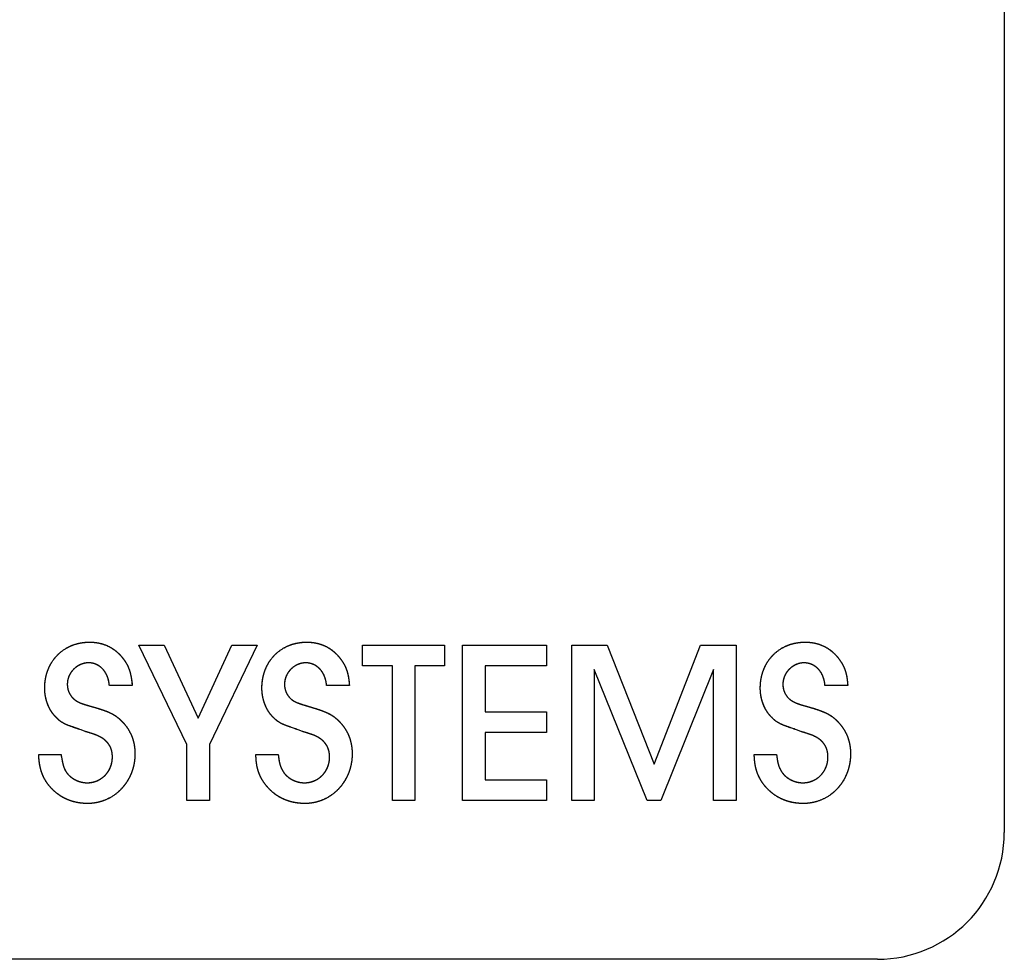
# Model space of a CAD drawing. Extents: x -55 to 3310, y -427 to 1727.
# Tile 5 of 10: x 1008 to 1032, y 525 to 547. Entities that reach past the tile are written whole.
import ezdxf

# ---------------------------------------------------------------- set-up
doc = ezdxf.new("R2010")
doc.units = 0
doc.linetypes.add('Durchgehend', pattern=[0])
doc.layers.add('KF_PASSIO_SUB_15_FRONT', color=7, linetype='Durchgehend')

# ---------------------------------------------------------------- blocks, each defined once
blk = doc.blocks.new('KF_PASSIO_SUB_15_FRONT')
at = {"layer": 'KF_PASSIO_SUB_15_FRONT'}
for p, q in [((-198.75, -354.632), (-198.75, -393.632)), ((-218.109, -391.55), (-219.248, -389.197)), ((-219.248, -389.197), (-218.648, -389.197)), ((-219.248, -389.197), (-218.648, -389.197)), ((-218.109, -391.55), (-219.248, -389.197)), ((-218.648, -389.197), (-217.839, -390.922)), ((-218.648, -389.197), (-217.839, -390.922)), ((-217.839, -390.922), (-217.04, -389.197)), ((-217.839, -390.922), (-217.04, -389.197)), ((-216.439, -389.197), (-217.574, -391.55)), ((-216.439, -389.197), (-217.574, -391.55)), ((-217.04, -389.197), (-216.439, -389.197)), ((-217.04, -389.197), (-216.439, -389.197)), ((-213.951, -389.688), (-213.951, -389.197)), ((-213.951, -389.197), (-212.006, -389.197)), ((-213.951, -389.197), (-212.006, -389.197)), ((-213.951, -389.688), (-213.951, -389.197)), ((-212.006, -389.197), (-212.006, -389.688)), ((-212.006, -389.197), (-212.006, -389.688)), ((-211.577, -392.873), (-211.577, -389.197)), ((-211.577, -389.197), (-209.594, -389.197)), ((-211.577, -389.197), (-209.594, -389.197)), ((-211.577, -392.873), (-211.577, -389.197)), ((-209.594, -389.197), (-209.594, -389.688)), ((-209.594, -389.197), (-209.594, -389.688)), ((-208.994, -392.873), (-208.994, -389.197)), ((-208.994, -389.197), (-208.152, -389.197)), ((-208.994, -389.197), (-208.152, -389.197)), ((-208.994, -392.873), (-208.994, -389.197)), ((-208.152, -389.197), (-207.044, -392.013)), ((-208.152, -389.197), (-207.044, -392.013)), ((-207.044, -392.013), (-205.943, -389.197)), ((-207.044, -392.013), (-205.943, -389.197)), ((-205.943, -389.197), (-205.1, -389.197)), ((-205.943, -389.197), (-205.1, -389.197)), ((-205.1, -389.197), (-205.1, -392.873)), ((-205.1, -389.197), (-205.1, -392.873)), ((-213.241, -389.688), (-213.951, -389.688)), ((-213.241, -389.688), (-213.951, -389.688)), ((-213.241, -392.873), (-213.241, -389.688)), ((-213.241, -392.873), (-213.241, -389.688)), ((-212.006, -389.688), (-212.706, -389.688)), ((-212.706, -389.688), (-212.706, -392.873)), ((-212.706, -389.688), (-212.706, -392.873)), ((-212.006, -389.688), (-212.706, -389.688)), ((-209.594, -389.688), (-211.042, -389.688)), ((-211.042, -389.688), (-211.042, -390.774)), ((-211.042, -389.688), (-211.042, -390.774)), ((-209.594, -389.688), (-211.042, -389.688)), ((-207.21, -392.873), (-208.46, -389.77)), ((-208.46, -389.77), (-208.46, -392.873)), ((-208.46, -389.77), (-208.46, -392.873)), ((-207.21, -392.873), (-208.46, -389.77)), ((-205.635, -389.77), (-206.885, -392.873)), ((-205.635, -389.77), (-206.885, -392.873)), ((-205.635, -392.873), (-205.635, -389.77)), ((-205.635, -392.873), (-205.635, -389.77)), ((-219.403, -390.151), (-219.943, -390.151)), ((-219.403, -390.151), (-219.943, -390.151)), ((-214.259, -390.151), (-214.799, -390.151)), ((-214.259, -390.151), (-214.799, -390.151)), ((-202.457, -390.151), (-202.996, -390.151)), ((-202.457, -390.151), (-202.996, -390.151)), ((-211.042, -390.774), (-209.594, -390.774)), ((-211.042, -390.774), (-209.594, -390.774)), ((-209.594, -390.774), (-209.594, -391.264)), ((-209.594, -390.774), (-209.594, -391.264)), ((-220.515, -391.242), (-220.614, -391.203)), ((-220.515, -391.242), (-220.614, -391.203)), ((-215.372, -391.242), (-215.471, -391.203)), ((-215.372, -391.242), (-215.471, -391.203)), ((-203.57, -391.242), (-203.669, -391.203)), ((-203.57, -391.242), (-203.669, -391.203)), ((-209.594, -391.264), (-211.042, -391.264)), ((-211.042, -391.264), (-211.042, -392.383)), ((-211.042, -391.264), (-211.042, -392.383)), ((-209.594, -391.264), (-211.042, -391.264)), ((-218.109, -392.873), (-218.109, -391.55)), ((-218.109, -392.873), (-218.109, -391.55)), ((-217.574, -391.55), (-217.574, -392.873)), ((-217.574, -391.55), (-217.574, -392.873)), ((-221.617, -391.788), (-221.088, -391.788)), ((-221.617, -391.788), (-221.088, -391.788)), ((-216.473, -391.788), (-215.944, -391.788)), ((-216.473, -391.788), (-215.944, -391.788)), ((-204.671, -391.788), (-204.143, -391.788)), ((-204.671, -391.788), (-204.143, -391.788)), ((-211.042, -392.383), (-209.594, -392.383)), ((-211.042, -392.383), (-209.594, -392.383)), ((-209.594, -392.383), (-209.594, -392.873)), ((-209.594, -392.383), (-209.594, -392.873)), ((-217.574, -392.873), (-218.109, -392.873)), ((-217.574, -392.873), (-218.109, -392.873)), ((-212.706, -392.873), (-213.241, -392.873)), ((-212.706, -392.873), (-213.241, -392.873)), ((-209.594, -392.873), (-211.577, -392.873)), ((-209.594, -392.873), (-211.577, -392.873)), ((-208.46, -392.873), (-208.994, -392.873)), ((-208.46, -392.873), (-208.994, -392.873)), ((-206.885, -392.873), (-207.21, -392.873)), ((-206.885, -392.873), (-207.21, -392.873)), ((-205.1, -392.873), (-205.635, -392.873)), ((-205.1, -392.873), (-205.635, -392.873)), ((-201.75, -396.632), (-240.75, -396.632))]:
    blk.add_line(p, q, dxfattribs=at)
blk.add_arc((-201.75, -393.632), 3, 270, 0, dxfattribs=at)
for points, knots in [([(-221.474, -390.212), (-221.474, -390.067), (-221.444, -389.874), (-221.356, -389.648), (-221.178, -389.426), (-220.961, -389.246), (-220.74, -389.155), (-220.551, -389.126), (-220.41, -389.126)], [0, 0, 0, 0, 0, 0.317891, 0.441026, 0.563126, 0.685632, 1, 1, 1, 1, 1]), ([(-221.474, -390.212), (-221.474, -390.07), (-221.446, -389.879), (-221.358, -389.651), (-221.179, -389.427), (-220.959, -389.244), (-220.737, -389.154), (-220.549, -389.126), (-220.41, -389.126)], [0, 0, 0, 0, 0, 0.316636, 0.440328, 0.563221, 0.686368, 1, 1, 1, 1, 1]), ([(-220.41, -389.126), (-220.326, -389.126), (-220.212, -389.137), (-220.073, -389.171), (-219.918, -389.245), (-219.773, -389.34), (-219.669, -389.443), (-219.597, -389.537), (-219.551, -389.611)], [0, 0, 0, 0, 0, 0.313244, 0.435978, 0.558461, 0.681959, 1, 1, 1, 1, 1]), ([(-220.41, -389.126), (-220.327, -389.126), (-220.213, -389.137), (-220.073, -389.171), (-219.917, -389.246), (-219.771, -389.341), (-219.667, -389.444), (-219.597, -389.538), (-219.551, -389.611)], [0, 0, 0, 0, 0, 0.313229, 0.436413, 0.559377, 0.683151, 1, 1, 1, 1, 1]), ([(-216.33, -390.212), (-216.33, -390.067), (-216.301, -389.874), (-216.212, -389.648), (-216.034, -389.425), (-215.817, -389.245), (-215.597, -389.155), (-215.408, -389.126), (-215.267, -389.126)], [0, 0, 0, 0, 0, 0.318009, 0.441145, 0.563225, 0.685699, 1, 1, 1, 1, 1]), ([(-216.33, -390.212), (-216.33, -390.07), (-216.302, -389.878), (-216.214, -389.651), (-216.035, -389.426), (-215.816, -389.244), (-215.594, -389.154), (-215.406, -389.126), (-215.267, -389.126)], [0, 0, 0, 0, 0, 0.31674, 0.440431, 0.563303, 0.686421, 1, 1, 1, 1, 1]), ([(-215.267, -389.126), (-215.183, -389.126), (-215.069, -389.137), (-214.93, -389.171), (-214.774, -389.245), (-214.629, -389.34), (-214.525, -389.443), (-214.454, -389.537), (-214.408, -389.611)], [0, 0, 0, 0, 0, 0.313547, 0.436348, 0.558845, 0.682301, 1, 1, 1, 1, 1]), ([(-215.267, -389.126), (-215.184, -389.126), (-215.069, -389.137), (-214.929, -389.171), (-214.773, -389.246), (-214.627, -389.341), (-214.524, -389.445), (-214.453, -389.538), (-214.408, -389.611)], [0, 0, 0, 0, 0, 0.313503, 0.436749, 0.559728, 0.683464, 1, 1, 1, 1, 1]), ([(-204.528, -390.212), (-204.528, -390.067), (-204.499, -389.874), (-204.41, -389.648), (-204.232, -389.425), (-204.015, -389.245), (-203.795, -389.155), (-203.606, -389.126), (-203.465, -389.126)], [0, 0, 0, 0, 0, 0.317976, 0.441103, 0.563179, 0.685656, 1, 1, 1, 1, 1]), ([(-204.528, -390.212), (-204.528, -390.07), (-204.5, -389.878), (-204.412, -389.651), (-204.233, -389.426), (-204.014, -389.244), (-203.792, -389.154), (-203.604, -389.126), (-203.465, -389.126)], [0, 0, 0, 0, 0, 0.316716, 0.440399, 0.563268, 0.686387, 1, 1, 1, 1, 1]), ([(-203.465, -389.126), (-203.381, -389.126), (-203.266, -389.137), (-203.127, -389.172), (-202.972, -389.245), (-202.827, -389.34), (-202.723, -389.443), (-202.652, -389.537), (-202.606, -389.611)], [0, 0, 0, 0, 0, 0.313681, 0.436495, 0.558986, 0.682416, 1, 1, 1, 1, 1]), ([(-203.465, -389.126), (-203.381, -389.126), (-203.267, -389.137), (-203.127, -389.171), (-202.971, -389.246), (-202.825, -389.342), (-202.721, -389.445), (-202.651, -389.538), (-202.606, -389.611)], [0, 0, 0, 0, 0, 0.313581, 0.436833, 0.559805, 0.683524, 1, 1, 1, 1, 1]), ([(-220.438, -389.616), (-220.5, -389.617), (-220.585, -389.632), (-220.688, -389.678), (-220.792, -389.765), (-220.878, -389.87), (-220.924, -389.974), (-220.939, -390.06), (-220.939, -390.123)], [0, 0, 0, 0, 0, 0.311708, 0.436261, 0.56097, 0.685908, 1, 1, 1, 1, 1]), ([(-220.438, -389.616), (-220.499, -389.617), (-220.584, -389.632), (-220.687, -389.677), (-220.792, -389.765), (-220.879, -389.871), (-220.924, -389.975), (-220.939, -390.061), (-220.939, -390.123)], [0, 0, 0, 0, 0, 0.31139, 0.436347, 0.561528, 0.686782, 1, 1, 1, 1, 1]), ([(-219.943, -390.151), (-219.949, -390.075), (-219.97, -389.976), (-220.018, -389.862), (-220.105, -389.753), (-220.203, -389.669), (-220.299, -389.627), (-220.379, -389.615), (-220.438, -389.616)], [0, 0, 0, 0, 0, 0.333192, 0.459125, 0.58142, 0.701401, 1, 1, 1, 1, 1]), ([(-219.943, -390.151), (-219.948, -390.079), (-219.968, -389.982), (-220.015, -389.868), (-220.101, -389.757), (-220.2, -389.671), (-220.297, -389.628), (-220.379, -389.615), (-220.438, -389.616)], [0, 0, 0, 0, 0, 0.328967, 0.455049, 0.5782, 0.699323, 1, 1, 1, 1, 1]), ([(-219.551, -389.611), (-219.53, -389.647), (-219.504, -389.696), (-219.477, -389.761), (-219.451, -389.845), (-219.429, -389.938), (-219.416, -390.022), (-219.408, -390.095), (-219.403, -390.151)], [0, 0, 0, 0, 0, 0.297881, 0.416471, 0.537191, 0.662164, 1, 1, 1, 1, 1]), ([(-219.551, -389.611), (-219.53, -389.648), (-219.504, -389.694), (-219.458, -389.809), (-219.437, -389.892), (-219.4, -390.097), (-219.403, -390.151)], [0, 0, 0, 0, 0, 0.351562, 0.508257, 1, 1, 1, 1, 1]), ([(-215.295, -389.616), (-215.357, -389.617), (-215.442, -389.632), (-215.544, -389.678), (-215.648, -389.765), (-215.734, -389.87), (-215.78, -389.974), (-215.795, -390.06), (-215.796, -390.123)], [0, 0, 0, 0, 0, 0.311428, 0.435984, 0.560744, 0.685755, 1, 1, 1, 1, 1]), ([(-215.295, -389.616), (-215.356, -389.617), (-215.441, -389.632), (-215.544, -389.677), (-215.648, -389.765), (-215.735, -389.871), (-215.78, -389.975), (-215.795, -390.061), (-215.796, -390.123)], [0, 0, 0, 0, 0, 0.31116, 0.436121, 0.561347, 0.686662, 1, 1, 1, 1, 1]), ([(-214.799, -390.151), (-214.805, -390.076), (-214.826, -389.977), (-214.873, -389.865), (-214.959, -389.756), (-215.057, -389.672), (-215.153, -389.63), (-215.235, -389.616), (-215.295, -389.616)], [0, 0, 0, 0, 0, 0.331443, 0.456725, 0.578647, 0.698738, 1, 1, 1, 1, 1]), ([(-214.799, -390.151), (-214.805, -390.079), (-214.824, -389.982), (-214.87, -389.87), (-214.955, -389.76), (-215.054, -389.673), (-215.152, -389.63), (-215.235, -389.616), (-215.295, -389.616)], [0, 0, 0, 0, 0, 0.327903, 0.453465, 0.576262, 0.697391, 1, 1, 1, 1, 1]), ([(-214.408, -389.611), (-214.386, -389.647), (-214.36, -389.697), (-214.331, -389.763), (-214.305, -389.847), (-214.282, -389.94), (-214.27, -390.023), (-214.263, -390.095), (-214.259, -390.151)], [0, 0, 0, 0, 0, 0.299623, 0.418583, 0.539371, 0.664081, 1, 1, 1, 1, 1]), ([(-214.408, -389.611), (-214.386, -389.647), (-214.359, -389.697), (-214.331, -389.764), (-214.294, -389.881), (-214.277, -389.969), (-214.269, -390.029), (-214.259, -390.151)], [0, 0, 0, 0, 0, 0.326503, 0.456539, 0.588498, 1, 1, 1, 1, 1]), ([(-203.492, -389.616), (-203.554, -389.617), (-203.639, -389.632), (-203.742, -389.678), (-203.845, -389.765), (-203.932, -389.87), (-203.977, -389.974), (-203.993, -390.06), (-203.993, -390.123)], [0, 0, 0, 0, 0, 0.311526, 0.43609, 0.560842, 0.685831, 1, 1, 1, 1, 1]), ([(-203.492, -389.616), (-203.554, -389.617), (-203.639, -389.632), (-203.741, -389.677), (-203.846, -389.765), (-203.933, -389.871), (-203.978, -389.975), (-203.993, -390.061), (-203.993, -390.123)], [0, 0, 0, 0, 0, 0.311244, 0.436213, 0.561432, 0.686729, 1, 1, 1, 1, 1]), ([(-202.996, -390.151), (-203.002, -390.076), (-203.022, -389.978), (-203.069, -389.866), (-203.154, -389.758), (-203.252, -389.673), (-203.349, -389.631), (-203.431, -389.617), (-203.492, -389.616)], [0, 0, 0, 0, 0, 0.330526, 0.455497, 0.577248, 0.697402, 1, 1, 1, 1, 1]), ([(-202.996, -390.151), (-203.002, -390.079), (-203.021, -389.983), (-203.066, -389.87), (-203.151, -389.761), (-203.25, -389.674), (-203.348, -389.631), (-203.431, -389.617), (-203.492, -389.616)], [0, 0, 0, 0, 0, 0.327361, 0.452647, 0.575249, 0.69637, 1, 1, 1, 1, 1]), ([(-202.606, -389.611), (-202.584, -389.647), (-202.557, -389.697), (-202.529, -389.762), (-202.502, -389.846), (-202.48, -389.939), (-202.468, -390.023), (-202.461, -390.095), (-202.457, -390.151)], [0, 0, 0, 0, 0, 0.299208, 0.41805, 0.538781, 0.663521, 1, 1, 1, 1, 1]), ([(-202.606, -389.611), (-202.584, -389.647), (-202.557, -389.697), (-202.528, -389.763), (-202.491, -389.88), (-202.475, -389.968), (-202.467, -390.028), (-202.457, -390.151)], [0, 0, 0, 0, 0, 0.325999, 0.455901, 0.587803, 1, 1, 1, 1, 1]), ([(-221.226, -390.884), (-221.263, -390.845), (-221.309, -390.785), (-221.361, -390.7), (-221.409, -390.586), (-221.449, -390.464), (-221.467, -390.358), (-221.474, -390.273), (-221.474, -390.212)], [0, 0, 0, 0, 0, 0.304373, 0.42793, 0.552816, 0.679084, 1, 1, 1, 1, 1]), ([(-221.226, -390.884), (-221.263, -390.845), (-221.31, -390.784), (-221.362, -390.698), (-221.41, -390.584), (-221.449, -390.462), (-221.468, -390.356), (-221.474, -390.272), (-221.474, -390.212)], [0, 0, 0, 0, 0, 0.305552, 0.42943, 0.554452, 0.680603, 1, 1, 1, 1, 1]), ([(-220.939, -390.123), (-220.939, -390.16), (-220.935, -390.21), (-220.92, -390.272), (-220.888, -390.343), (-220.849, -390.408), (-220.808, -390.454), (-220.77, -390.485), (-220.741, -390.504)], [0, 0, 0, 0, 0, 0.316413, 0.441361, 0.565599, 0.689501, 1, 1, 1, 1, 1]), ([(-220.939, -390.123), (-220.939, -390.16), (-220.935, -390.21), (-220.92, -390.272), (-220.888, -390.343), (-220.849, -390.408), (-220.808, -390.454), (-220.77, -390.485), (-220.741, -390.504)], [0, 0, 0, 0, 0, 0.316117, 0.441263, 0.565763, 0.689862, 1, 1, 1, 1, 1]), ([(-216.083, -390.884), (-216.119, -390.845), (-216.166, -390.785), (-216.218, -390.7), (-216.266, -390.586), (-216.305, -390.464), (-216.323, -390.358), (-216.33, -390.273), (-216.33, -390.212)], [0, 0, 0, 0, 0, 0.304355, 0.427884, 0.552746, 0.679006, 1, 1, 1, 1, 1]), ([(-216.083, -390.884), (-216.12, -390.845), (-216.167, -390.784), (-216.218, -390.698), (-216.267, -390.584), (-216.305, -390.462), (-216.324, -390.356), (-216.33, -390.272), (-216.33, -390.212)], [0, 0, 0, 0, 0, 0.305464, 0.429305, 0.554305, 0.68046, 1, 1, 1, 1, 1]), ([(-215.796, -390.123), (-215.796, -390.16), (-215.791, -390.21), (-215.776, -390.272), (-215.744, -390.343), (-215.705, -390.407), (-215.664, -390.454), (-215.627, -390.485), (-215.598, -390.504)], [0, 0, 0, 0, 0, 0.316474, 0.441496, 0.565808, 0.68975, 1, 1, 1, 1, 1]), ([(-215.796, -390.123), (-215.796, -390.16), (-215.791, -390.21), (-215.776, -390.272), (-215.745, -390.342), (-215.705, -390.408), (-215.664, -390.454), (-215.627, -390.485), (-215.598, -390.504)], [0, 0, 0, 0, 0, 0.316033, 0.441223, 0.565791, 0.689947, 1, 1, 1, 1, 1]), ([(-204.28, -390.884), (-204.317, -390.845), (-204.364, -390.785), (-204.415, -390.699), (-204.464, -390.586), (-204.503, -390.463), (-204.522, -390.358), (-204.528, -390.273), (-204.528, -390.212)], [0, 0, 0, 0, 0, 0.304696, 0.428271, 0.553119, 0.679314, 1, 1, 1, 1, 1]), ([(-204.28, -390.884), (-204.317, -390.845), (-204.364, -390.784), (-204.416, -390.698), (-204.465, -390.583), (-204.503, -390.461), (-204.522, -390.356), (-204.528, -390.272), (-204.528, -390.212)], [0, 0, 0, 0, 0, 0.30581, 0.429694, 0.554678, 0.680766, 1, 1, 1, 1, 1]), ([(-203.993, -390.123), (-203.993, -390.16), (-203.988, -390.21), (-203.974, -390.272), (-203.942, -390.343), (-203.903, -390.408), (-203.862, -390.454), (-203.824, -390.485), (-203.795, -390.504)], [0, 0, 0, 0, 0, 0.316433, 0.441405, 0.565667, 0.689583, 1, 1, 1, 1, 1]), ([(-203.993, -390.123), (-203.993, -390.16), (-203.989, -390.21), (-203.974, -390.272), (-203.942, -390.343), (-203.903, -390.408), (-203.862, -390.454), (-203.824, -390.485), (-203.795, -390.504)], [0, 0, 0, 0, 0, 0.316088, 0.441249, 0.565771, 0.689889, 1, 1, 1, 1, 1]), ([(-220.334, -390.658), (-220.233, -390.687), (-220.113, -390.723), (-219.987, -390.768), (-219.864, -390.829), (-219.768, -390.887), (-219.701, -390.943), (-219.653, -390.992), (-219.617, -391.032)], [0, 0, 0, 0, 0, 0.367403, 0.492979, 0.609547, 0.721262, 1, 1, 1, 1, 1]), ([(-220.334, -390.658), (-220.132, -390.718), (-220.04, -390.749), (-219.918, -390.797), (-219.776, -390.881), (-219.705, -390.939), (-219.654, -390.991), (-219.617, -391.032)], [0, 0, 0, 0, 0, 0.434893, 0.56417, 0.688682, 1, 1, 1, 1, 1]), ([(-215.19, -390.658), (-215.089, -390.687), (-214.969, -390.724), (-214.843, -390.77), (-214.72, -390.83), (-214.624, -390.888), (-214.557, -390.943), (-214.509, -390.993), (-214.473, -391.032)], [0, 0, 0, 0, 0, 0.367809, 0.493442, 0.60999, 0.72162, 1, 1, 1, 1, 1]), ([(-215.19, -390.658), (-214.988, -390.719), (-214.896, -390.75), (-214.774, -390.799), (-214.632, -390.882), (-214.561, -390.939), (-214.51, -390.991), (-214.473, -391.032)], [0, 0, 0, 0, 0, 0.435483, 0.564769, 0.689194, 1, 1, 1, 1, 1]), ([(-203.388, -390.658), (-203.287, -390.687), (-203.167, -390.724), (-203.041, -390.769), (-202.918, -390.829), (-202.822, -390.888), (-202.755, -390.943), (-202.707, -390.993), (-202.672, -391.032)], [0, 0, 0, 0, 0, 0.367792, 0.493461, 0.610062, 0.721734, 1, 1, 1, 1, 1]), ([(-203.388, -390.658), (-203.186, -390.718), (-203.094, -390.749), (-202.972, -390.798), (-202.83, -390.882), (-202.759, -390.939), (-202.708, -390.991), (-202.672, -391.032)], [0, 0, 0, 0, 0, 0.435469, 0.564796, 0.689264, 1, 1, 1, 1, 1]), ([(-220.614, -391.203), (-220.822, -391.135), (-220.909, -391.102), (-221.035, -391.051), (-221.125, -390.985), (-221.158, -390.954), (-221.226, -390.884)], [0, 0, 0, 0, 0, 0.497453, 0.629736, 1, 1, 1, 1, 1]), ([(-220.614, -391.203), (-220.838, -391.112), (-220.932, -391.123), (-221.157, -390.971), (-221.157, -390.949), (-221.226, -390.884)], [0, 0, 0, 0, 0, 0.58618, 1, 1, 1, 1, 1]), ([(-215.471, -391.203), (-215.678, -391.132), (-215.765, -391.099), (-215.891, -391.049), (-215.981, -390.984), (-216.015, -390.955), (-216.083, -390.884)], [0, 0, 0, 0, 0, 0.497951, 0.629852, 1, 1, 1, 1, 1]), ([(-215.471, -391.203), (-215.697, -391.109), (-215.79, -391.118), (-216.015, -390.971), (-216.015, -390.948), (-216.083, -390.884)], [0, 0, 0, 0, 0, 0.588121, 1, 1, 1, 1, 1]), ([(-203.669, -391.203), (-203.875, -391.134), (-203.961, -391.101), (-204.088, -391.05), (-204.179, -390.984), (-204.213, -390.955), (-204.28, -390.884)], [0, 0, 0, 0, 0, 0.496921, 0.629514, 1, 1, 1, 1, 1]), ([(-203.669, -391.203), (-203.893, -391.111), (-203.986, -391.121), (-204.213, -390.97), (-204.213, -390.948), (-204.28, -390.884)], [0, 0, 0, 0, 0, 0.587496, 1, 1, 1, 1, 1]), ([(-219.617, -391.032), (-219.574, -391.078), (-219.52, -391.146), (-219.461, -391.24), (-219.406, -391.364), (-219.363, -391.496), (-219.343, -391.611), (-219.337, -391.704), (-219.337, -391.771)], [0, 0, 0, 0, 0, 0.309204, 0.432504, 0.556295, 0.681184, 1, 1, 1, 1, 1]), ([(-219.617, -391.032), (-219.574, -391.078), (-219.52, -391.146), (-219.461, -391.24), (-219.406, -391.365), (-219.363, -391.498), (-219.343, -391.612), (-219.337, -391.704), (-219.337, -391.771)], [0, 0, 0, 0, 0, 0.309365, 0.432927, 0.556965, 0.681964, 1, 1, 1, 1, 1]), ([(-214.473, -391.032), (-214.43, -391.078), (-214.376, -391.146), (-214.317, -391.24), (-214.263, -391.364), (-214.22, -391.496), (-214.2, -391.611), (-214.193, -391.703), (-214.193, -391.771)], [0, 0, 0, 0, 0, 0.309141, 0.432428, 0.556218, 0.681116, 1, 1, 1, 1, 1]), ([(-214.473, -391.032), (-214.43, -391.078), (-214.376, -391.146), (-214.317, -391.24), (-214.262, -391.365), (-214.219, -391.497), (-214.2, -391.612), (-214.193, -391.704), (-214.193, -391.771)], [0, 0, 0, 0, 0, 0.3093, 0.432848, 0.556884, 0.681891, 1, 1, 1, 1, 1]), ([(-202.672, -391.032), (-202.629, -391.078), (-202.574, -391.146), (-202.515, -391.24), (-202.46, -391.365), (-202.417, -391.496), (-202.397, -391.611), (-202.391, -391.704), (-202.391, -391.771)], [0, 0, 0, 0, 0, 0.309278, 0.432596, 0.556392, 0.68127, 1, 1, 1, 1, 1]), ([(-202.672, -391.032), (-202.629, -391.078), (-202.574, -391.146), (-202.515, -391.24), (-202.46, -391.365), (-202.417, -391.498), (-202.397, -391.612), (-202.391, -391.704), (-202.391, -391.771)], [0, 0, 0, 0, 0, 0.309458, 0.43304, 0.557082, 0.682067, 1, 1, 1, 1, 1]), ([(-219.871, -391.843), (-219.871, -391.795), (-219.877, -391.729), (-219.898, -391.65), (-219.943, -391.564), (-220, -391.484), (-220.062, -391.428), (-220.118, -391.391), (-220.163, -391.368)], [0, 0, 0, 0, 0, 0.314136, 0.436541, 0.558511, 0.681575, 1, 1, 1, 1, 1]), ([(-219.871, -391.843), (-219.871, -391.795), (-219.877, -391.729), (-219.898, -391.65), (-219.943, -391.563), (-220.001, -391.483), (-220.063, -391.427), (-220.119, -391.391), (-220.163, -391.368)], [0, 0, 0, 0, 0, 0.314128, 0.437037, 0.559549, 0.682924, 1, 1, 1, 1, 1]), ([(-214.727, -391.843), (-214.727, -391.795), (-214.734, -391.729), (-214.755, -391.65), (-214.799, -391.564), (-214.856, -391.484), (-214.918, -391.428), (-214.975, -391.391), (-215.019, -391.368)], [0, 0, 0, 0, 0, 0.314146, 0.43661, 0.558648, 0.681752, 1, 1, 1, 1, 1]), ([(-214.727, -391.843), (-214.727, -391.795), (-214.734, -391.73), (-214.755, -391.65), (-214.799, -391.563), (-214.857, -391.483), (-214.919, -391.427), (-214.976, -391.391), (-215.019, -391.368)], [0, 0, 0, 0, 0, 0.314059, 0.437011, 0.559584, 0.683006, 1, 1, 1, 1, 1]), ([(-202.925, -391.843), (-202.925, -391.795), (-202.932, -391.729), (-202.952, -391.65), (-202.997, -391.563), (-203.054, -391.484), (-203.115, -391.428), (-203.172, -391.391), (-203.217, -391.368)], [0, 0, 0, 0, 0, 0.314296, 0.43673, 0.558705, 0.681745, 1, 1, 1, 1, 1]), ([(-202.925, -391.843), (-202.925, -391.795), (-202.932, -391.729), (-202.952, -391.65), (-202.997, -391.563), (-203.055, -391.483), (-203.117, -391.427), (-203.173, -391.391), (-203.217, -391.368)], [0, 0, 0, 0, 0, 0.314257, 0.437191, 0.559706, 0.683061, 1, 1, 1, 1, 1]), ([(-221.385, -392.504), (-221.422, -392.456), (-221.466, -392.389), (-221.512, -392.303), (-221.553, -392.191), (-221.587, -392.07), (-221.604, -391.959), (-221.613, -391.863), (-221.617, -391.788)], [0, 0, 0, 0, 0, 0.305236, 0.423937, 0.54357, 0.666803, 1, 1, 1, 1, 1]), ([(-221.385, -392.504), (-221.422, -392.456), (-221.467, -392.389), (-221.513, -392.302), (-221.555, -392.189), (-221.589, -392.066), (-221.606, -391.955), (-221.613, -391.861), (-221.617, -391.788)], [0, 0, 0, 0, 0, 0.305742, 0.425259, 0.545693, 0.669326, 1, 1, 1, 1, 1]), ([(-221.088, -391.788), (-221.066, -391.898), (-221.058, -391.946), (-221.045, -392.009), (-221.022, -392.086), (-221.006, -392.126), (-220.991, -392.157), (-220.978, -392.179)], [0, 0, 0, 0, 0, 0.444257, 0.572999, 0.696127, 1, 1, 1, 1, 1]), ([(-220.465, -392.454), (-220.389, -392.454), (-220.285, -392.436), (-220.163, -392.384), (-220.041, -392.282), (-219.94, -392.156), (-219.889, -392.03), (-219.871, -391.923), (-219.871, -391.843)], [0, 0, 0, 0, 0, 0.312439, 0.435532, 0.558587, 0.682545, 1, 1, 1, 1, 1]), ([(-220.465, -392.454), (-220.39, -392.454), (-220.286, -392.437), (-220.163, -392.385), (-220.04, -392.281), (-219.939, -392.154), (-219.888, -392.028), (-219.871, -391.921), (-219.871, -391.843)], [0, 0, 0, 0, 0, 0.312017, 0.435683, 0.559408, 0.683806, 1, 1, 1, 1, 1]), ([(-219.337, -391.771), (-219.337, -391.922), (-219.37, -392.127), (-219.467, -392.37), (-219.659, -392.612), (-219.888, -392.809), (-220.118, -392.91), (-220.312, -392.945), (-220.455, -392.945)], [0, 0, 0, 0, 0, 0.318489, 0.443017, 0.566457, 0.689547, 1, 1, 1, 1, 1]), ([(-219.337, -391.771), (-219.337, -391.919), (-219.369, -392.123), (-219.465, -392.366), (-219.656, -392.61), (-219.888, -392.81), (-220.12, -392.911), (-220.314, -392.945), (-220.455, -392.945)], [0, 0, 0, 0, 0, 0.317095, 0.441992, 0.566055, 0.689721, 1, 1, 1, 1, 1]), ([(-216.242, -392.504), (-216.279, -392.455), (-216.325, -392.388), (-216.373, -392.301), (-216.415, -392.189), (-216.449, -392.068), (-216.465, -391.958), (-216.471, -391.862), (-216.473, -391.788)], [0, 0, 0, 0, 0, 0.306947, 0.425978, 0.545631, 0.668568, 1, 1, 1, 1, 1]), ([(-216.242, -392.504), (-216.279, -392.455), (-216.325, -392.388), (-216.373, -392.3), (-216.416, -392.186), (-216.45, -392.064), (-216.465, -391.954), (-216.471, -391.86), (-216.473, -391.788)], [0, 0, 0, 0, 0, 0.307731, 0.427537, 0.547913, 0.671173, 1, 1, 1, 1, 1]), ([(-215.944, -391.788), (-215.931, -391.897), (-215.923, -391.944), (-215.91, -392.008), (-215.884, -392.085), (-215.865, -392.125), (-215.848, -392.156), (-215.835, -392.179)], [0, 0, 0, 0, 0, 0.43976, 0.56853, 0.69234, 1, 1, 1, 1, 1]), ([(-215.944, -391.788), (-215.929, -391.889), (-215.932, -391.903), (-215.898, -392.08), (-215.862, -392.127), (-215.835, -392.179)], [0, 0, 0, 0, 0, 0.514616, 1, 1, 1, 1, 1]), ([(-215.323, -392.454), (-215.246, -392.454), (-215.142, -392.436), (-215.02, -392.384), (-214.898, -392.281), (-214.797, -392.156), (-214.745, -392.03), (-214.728, -391.923), (-214.727, -391.843)], [0, 0, 0, 0, 0, 0.312665, 0.435797, 0.558856, 0.682777, 1, 1, 1, 1, 1]), ([(-215.323, -392.454), (-215.247, -392.454), (-215.144, -392.437), (-215.02, -392.385), (-214.897, -392.281), (-214.795, -392.154), (-214.744, -392.027), (-214.728, -391.921), (-214.727, -391.843)], [0, 0, 0, 0, 0, 0.31219, 0.435886, 0.559612, 0.683982, 1, 1, 1, 1, 1]), ([(-214.193, -391.771), (-214.194, -391.923), (-214.226, -392.128), (-214.324, -392.37), (-214.515, -392.612), (-214.745, -392.81), (-214.974, -392.911), (-215.169, -392.945), (-215.312, -392.945)], [0, 0, 0, 0, 0, 0.318488, 0.442987, 0.566394, 0.689464, 1, 1, 1, 1, 1]), ([(-214.193, -391.771), (-214.194, -391.919), (-214.225, -392.123), (-214.321, -392.366), (-214.513, -392.611), (-214.744, -392.81), (-214.976, -392.912), (-215.17, -392.945), (-215.312, -392.945)], [0, 0, 0, 0, 0, 0.317102, 0.441977, 0.566012, 0.689661, 1, 1, 1, 1, 1]), ([(-204.44, -392.504), (-204.477, -392.455), (-204.522, -392.388), (-204.569, -392.301), (-204.611, -392.189), (-204.645, -392.067), (-204.662, -391.957), (-204.669, -391.862), (-204.671, -391.788)], [0, 0, 0, 0, 0, 0.306955, 0.426032, 0.545733, 0.668694, 1, 1, 1, 1, 1]), ([(-204.44, -392.504), (-204.477, -392.455), (-204.522, -392.387), (-204.57, -392.299), (-204.613, -392.186), (-204.647, -392.063), (-204.662, -391.953), (-204.669, -391.86), (-204.671, -391.788)], [0, 0, 0, 0, 0, 0.307976, 0.427901, 0.54836, 0.671622, 1, 1, 1, 1, 1]), ([(-204.143, -391.788), (-204.129, -391.895), (-204.121, -391.943), (-204.108, -392.006), (-204.082, -392.084), (-204.064, -392.125), (-204.047, -392.156), (-204.033, -392.179)], [0, 0, 0, 0, 0, 0.438316, 0.567315, 0.691462, 1, 1, 1, 1, 1]), ([(-204.143, -391.788), (-204.128, -391.888), (-204.131, -391.902), (-204.096, -392.079), (-204.061, -392.127), (-204.033, -392.179)], [0, 0, 0, 0, 0, 0.512965, 1, 1, 1, 1, 1]), ([(-203.52, -392.454), (-203.443, -392.454), (-203.339, -392.437), (-203.217, -392.385), (-203.095, -392.282), (-202.994, -392.157), (-202.943, -392.03), (-202.925, -391.923), (-202.925, -391.843)], [0, 0, 0, 0, 0, 0.312546, 0.435618, 0.558633, 0.682551, 1, 1, 1, 1, 1]), ([(-203.52, -392.454), (-203.444, -392.454), (-203.341, -392.437), (-203.217, -392.385), (-203.094, -392.282), (-202.993, -392.155), (-202.942, -392.028), (-202.925, -391.921), (-202.925, -391.843)], [0, 0, 0, 0, 0, 0.312116, 0.435763, 0.55945, 0.683811, 1, 1, 1, 1, 1]), ([(-202.391, -391.771), (-202.391, -391.923), (-202.423, -392.128), (-202.52, -392.371), (-202.711, -392.614), (-202.941, -392.811), (-203.172, -392.911), (-203.366, -392.945), (-203.509, -392.945)], [0, 0, 0, 0, 0, 0.31856, 0.443035, 0.566402, 0.689441, 1, 1, 1, 1, 1]), ([(-202.391, -391.771), (-202.391, -391.92), (-202.422, -392.123), (-202.518, -392.367), (-202.709, -392.612), (-202.941, -392.811), (-203.173, -392.912), (-203.368, -392.945), (-203.509, -392.945)], [0, 0, 0, 0, 0, 0.317152, 0.442002, 0.566003, 0.689625, 1, 1, 1, 1, 1]), ([(-220.978, -392.179), (-220.955, -392.217), (-220.916, -392.267), (-220.854, -392.324), (-220.766, -392.379), (-220.669, -392.424), (-220.583, -392.447), (-220.514, -392.454), (-220.465, -392.454)], [0, 0, 0, 0, 0, 0.305309, 0.429738, 0.555406, 0.681954, 1, 1, 1, 1, 1]), ([(-220.978, -392.179), (-220.955, -392.217), (-220.915, -392.267), (-220.853, -392.325), (-220.765, -392.38), (-220.668, -392.425), (-220.582, -392.447), (-220.514, -392.454), (-220.465, -392.454)], [0, 0, 0, 0, 0, 0.306266, 0.43099, 0.556797, 0.683261, 1, 1, 1, 1, 1]), ([(-215.835, -392.179), (-215.812, -392.217), (-215.773, -392.267), (-215.711, -392.324), (-215.623, -392.379), (-215.526, -392.424), (-215.44, -392.447), (-215.372, -392.454), (-215.323, -392.454)], [0, 0, 0, 0, 0, 0.305558, 0.430063, 0.555771, 0.682303, 1, 1, 1, 1, 1]), ([(-215.835, -392.179), (-215.812, -392.217), (-215.772, -392.267), (-215.71, -392.325), (-215.622, -392.38), (-215.525, -392.425), (-215.439, -392.447), (-215.371, -392.454), (-215.323, -392.454)], [0, 0, 0, 0, 0, 0.306425, 0.431203, 0.557043, 0.6835, 1, 1, 1, 1, 1]), ([(-204.033, -392.179), (-204.01, -392.217), (-203.97, -392.267), (-203.909, -392.324), (-203.821, -392.379), (-203.724, -392.424), (-203.638, -392.447), (-203.569, -392.454), (-203.52, -392.454)], [0, 0, 0, 0, 0, 0.305387, 0.429825, 0.555484, 0.68201, 1, 1, 1, 1, 1]), ([(-204.033, -392.179), (-204.01, -392.217), (-203.97, -392.267), (-203.908, -392.324), (-203.819, -392.38), (-203.722, -392.425), (-203.637, -392.447), (-203.569, -392.454), (-203.52, -392.454)], [0, 0, 0, 0, 0, 0.306382, 0.431126, 0.55693, 0.683367, 1, 1, 1, 1, 1]), ([(-220.455, -392.945), (-220.545, -392.945), (-220.666, -392.935), (-220.815, -392.902), (-220.983, -392.834), (-221.139, -392.748), (-221.253, -392.655), (-221.333, -392.571), (-221.385, -392.504)], [0, 0, 0, 0, 0, 0.318552, 0.44282, 0.566026, 0.68907, 1, 1, 1, 1, 1]), ([(-220.455, -392.945), (-220.543, -392.945), (-220.664, -392.935), (-220.813, -392.903), (-220.981, -392.835), (-221.138, -392.749), (-221.253, -392.655), (-221.333, -392.571), (-221.385, -392.504)], [0, 0, 0, 0, 0, 0.3172, 0.441606, 0.565175, 0.68863, 1, 1, 1, 1, 1]), ([(-215.312, -392.945), (-215.401, -392.945), (-215.523, -392.934), (-215.672, -392.902), (-215.84, -392.834), (-215.996, -392.748), (-216.11, -392.655), (-216.19, -392.571), (-216.242, -392.504)], [0, 0, 0, 0, 0, 0.318613, 0.44291, 0.566133, 0.689177, 1, 1, 1, 1, 1]), ([(-215.312, -392.945), (-215.4, -392.945), (-215.521, -392.935), (-215.669, -392.903), (-215.838, -392.835), (-215.995, -392.748), (-216.11, -392.655), (-216.19, -392.571), (-216.242, -392.504)], [0, 0, 0, 0, 0, 0.31725, 0.441683, 0.565271, 0.688727, 1, 1, 1, 1, 1]), ([(-203.509, -392.945), (-203.599, -392.945), (-203.721, -392.934), (-203.87, -392.902), (-204.038, -392.833), (-204.194, -392.747), (-204.308, -392.655), (-204.388, -392.57), (-204.44, -392.504)], [0, 0, 0, 0, 0, 0.318854, 0.443215, 0.566465, 0.689483, 1, 1, 1, 1, 1]), ([(-203.509, -392.945), (-203.598, -392.945), (-203.719, -392.935), (-203.867, -392.903), (-204.036, -392.834), (-204.193, -392.748), (-204.308, -392.655), (-204.388, -392.57), (-204.44, -392.504)], [0, 0, 0, 0, 0, 0.317403, 0.441884, 0.565497, 0.688941, 1, 1, 1, 1, 1])]:
    blk.add_open_spline(points, degree=4, knots=knots, dxfattribs=at)
for points, degree in [([(-220.741, -390.504), (-220.676, -390.551), (-220.605, -390.581), (-220.489, -390.615), (-220.334, -390.658)], 4), ([(-220.741, -390.504), (-220.672, -390.553), (-220.595, -390.584), (-220.479, -390.618), (-220.334, -390.658)], 4), ([(-215.598, -390.504), (-215.534, -390.547), (-215.463, -390.574), (-215.346, -390.611), (-215.19, -390.658)], 4), ([(-215.598, -390.504), (-215.53, -390.55), (-215.454, -390.578), (-215.334, -390.615), (-215.19, -390.658)], 4), ([(-203.795, -390.504), (-203.73, -390.551), (-203.659, -390.581), (-203.543, -390.615), (-203.388, -390.658)], 4), ([(-203.795, -390.504), (-203.726, -390.553), (-203.649, -390.584), (-203.533, -390.618), (-203.388, -390.658)], 4), ([(-220.416, -391.27), (-220.462, -391.258), (-220.515, -391.242)], 2), ([(-220.416, -391.27), (-220.464, -391.257), (-220.515, -391.242)], 2), ([(-215.273, -391.27), (-215.318, -391.258), (-215.372, -391.242)], 2), ([(-215.273, -391.27), (-215.321, -391.257), (-215.372, -391.242)], 2), ([(-203.47, -391.27), (-203.515, -391.258), (-203.57, -391.242)], 2), ([(-203.47, -391.27), (-203.518, -391.257), (-203.57, -391.242)], 2), ([(-220.163, -391.368), (-220.227, -391.334), (-220.256, -391.322), (-220.313, -391.304), (-220.416, -391.27)], 4), ([(-220.163, -391.368), (-220.24, -391.328), (-220.236, -391.329), (-220.416, -391.27)], 3), ([(-215.019, -391.368), (-215.084, -391.334), (-215.112, -391.322), (-215.17, -391.304), (-215.273, -391.27)], 4), ([(-215.019, -391.368), (-215.083, -391.335), (-215.115, -391.32), (-215.171, -391.304), (-215.273, -391.27)], 4), ([(-203.217, -391.368), (-203.28, -391.334), (-203.31, -391.324), (-203.366, -391.306), (-203.47, -391.27)], 4), ([(-203.217, -391.368), (-203.291, -391.33), (-203.289, -391.332), (-203.47, -391.27)], 3), ([(-221.088, -391.788), (-221.054, -391.968), (-221.048, -392.021), (-221.021, -392.108), (-220.978, -392.179)], 4)]:
    blk.add_open_spline(points, degree=degree, dxfattribs=at)

msp = doc.modelspace()

# ---------------------------------------------------------------- block references
at = {"layer": 'KF_PASSIO_SUB_15_FRONT'}
msp.add_blockref('KF_PASSIO_SUB_15_FRONT', (1230.283, 921.763), dxfattribs=at)

doc.saveas('drawing.dxf')
